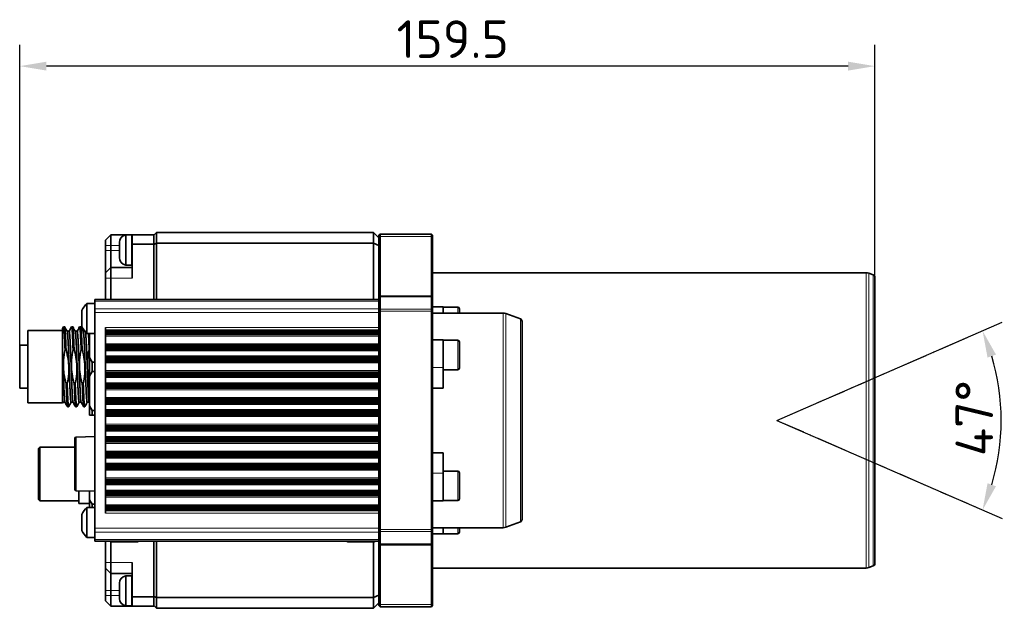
# Model space of a CAD drawing. Header units: millimetres. Extents: x 10 to 1178, y 10 to 830.
# Tile 16 of 44: x 612 to 796, y 392 to 501. Entities that reach past the tile are written whole.
import ezdxf

# ---------------------------------------------------------------- set-up
doc = ezdxf.new("R2010")
doc.units = ezdxf.units.MM
doc.header["$LTSCALE"] = 2
doc.linetypes.add('DASH_DOT', pattern=[0.182, 0.1181, -0.0295, 0.0049, -0.0295])
for name, color, linetype, lineweight in [('Bemaßung (ISO)', 7, 'Continuous', 25), ('Sichtbar (ISO)', 7, 'Continuous', 35), ('Sichtbar schmal (ISO)', 7, 'Continuous', 18), ('Skizziergeometrie (ISO)', 7, 'Continuous', 25)]:
    doc.layers.add(name, color=color, linetype=linetype, lineweight=lineweight)
doc.styles.add('Notiztext (ISO)', font='isocpeur.ttf')
doc.dimstyles.new('Standard (ISO)', dxfattribs={"dimscale": 2, "dimtxt": 3.5, "dimasz": 2.5, "dimexe": 2, "dimexo": 0, "dimgap": 0.762, "dimtad": 1, "dimtoh": 1, "dimdec": 8, "dimdsep": 46, "dimtxsty": 'Notiztext (ISO)', "dimcen": 0.09, "dimdle": 10, "dimclrd": 256, "dimclre": 256, "dimclrt": 256, "dimadec": 6, "dimazin": 2, "dimtfac": 0.514286, "dimtdec": 3, "dimtmove": 0, "dimatfit": 3, "dimfxl": 1, "dimtolj": 1, "dimlwd": -1, "dimlwe": -1, "dimarcsym": 0})

# ---------------------------------------------------------------- blocks, each defined once
blk = doc.blocks.new('*D8')
at = {"layer": 'Bemaßung (ISO)', "transparency": 16777216}
for p, q in [((611.96, 440.82), (611.96, 496.82)), ((771.46, 453.47), (771.46, 496.82)), ((766.46, 492.82), (616.96, 492.82))]:
    blk.add_line(p, q, dxfattribs=at)
for points in [[(616.96, 493.65), (616.96, 491.99), (611.96, 492.82)], [(766.46, 493.65), (766.46, 491.99), (771.46, 492.82)]]:
    blk.add_solid(points, dxfattribs=at)
at = {"layer": 'Defpoints', "color": 0, "transparency": 16777216}
for p in [(611.96, 492.82), (771.46, 453.47), (611.96, 440.82)]:
    blk.add_point(p, dxfattribs=at)
at = {"layer": 'Bemaßung (ISO)', "transparency": 16777216, "insert": (682.26, 501.35), "char_height": 7, "attachment_point": 1, "style": 'Notiztext (ISO)'}
blk.add_mtext('\\A1;159.5', dxfattribs=at)
blk = doc.blocks.new('*D27')
at = {"layer": 'Bemaßung (ISO)', "transparency": 16777216}
for p, q in [((753.18, 426.83), (795.2, 445.1)), ((753.18, 426.81), (795.2, 408.54))]:
    blk.add_line(p, q, dxfattribs=at)
blk.add_arc((753.16, 426.82), 41.84, 343.3513, 16.6487, dxfattribs=at)
for points in [[(792.46, 438.52), (794.03, 439.09), (791.53, 443.5)], [(794.03, 414.55), (792.46, 415.12), (791.53, 410.14)]]:
    blk.add_solid(points, dxfattribs=at)
at = {"layer": 'Defpoints', "color": 0, "transparency": 16777216}
for p in [(753.16, 426.82), (753.18, 426.83), (753.18, 426.81), (794.61, 421.12)]:
    blk.add_point(p, dxfattribs=at)
at = {"layer": 'Bemaßung (ISO)', "transparency": 16777216, "insert": (786.48, 420.17), "char_height": 7, "attachment_point": 1, "rotation": 90, "style": 'Notiztext (ISO)'}
blk.add_mtext('\\A1;47°', dxfattribs=at)

msp = doc.modelspace()

# ---------------------------------------------------------------- linework, layer by layer
at = {"layer": 'Sichtbar (ISO)'}
for p, q in [((627.96107921, 460.42124721), (628.96107921, 461.42124721)), ((628.96107921, 459.42124721), (628.96107921, 461.42124721)), ((628.96107921, 461.42124721), (632.96107921, 461.42124721)), ((631.76107921, 455.77124721), (631.76107921, 461.37124721)), ((631.76107921, 461.37124721), (632.82107921, 461.37124721)), ((632.96107921, 459.67124721), (632.96107921, 461.42124721)), ((632.96107921, 461.42124721), (636.96107921, 461.42124721)), ((637.46107921, 461.82124721), (636.96107921, 461.32124721)), ((636.96107921, 461.42124721), (636.96107921, 459.67124721)), ((637.46107921, 461.82124721), (637.46107921, 459.82124721)), ((637.46107921, 461.82124721), (677.96107921, 461.82124721)), ((677.96107921, 461.82124721), (678.96107921, 460.82124721)), ((677.96107921, 459.82124721), (677.96107921, 461.82124721)), ((679.16107921, 461.52124721), (678.96107921, 461.32124721)), ((678.96107921, 460.91642794), (678.96107921, 461.32124721)), ((678.96107921, 460.91642794), (678.96107921, 449.77124721)), ((679.16107921, 461.52124721), (679.16107921, 461.08751227)), ((688.76107921, 461.52124721), (679.16107921, 461.52124721)), ((679.16107921, 449.97124721), (679.16107921, 461.08751227)), ((688.76107921, 461.08751227), (688.76107921, 461.52124721)), ((688.76107921, 461.52124721), (688.96107921, 461.32124721)), ((688.76107921, 461.08751227), (688.76107921, 449.97124721)), ((688.96107921, 461.32124721), (688.96107921, 460.91642794)), ((688.96107921, 449.77124721), (688.96107921, 460.91642794)), ((627.96107921, 460.42124721), (627.96107921, 459.42124721)), ((627.96107921, 458.50124721), (627.96107921, 459.42124721)), ((628.96107921, 459.42124721), (628.96107921, 458.50124721)), ((630.56107921, 459.78368278), (630.56107921, 459.97124721)), ((630.56107921, 458.57124721), (630.56107921, 459.78368278)), ((632.96107921, 453.32124721), (632.96107921, 459.67124721)), ((636.96107921, 459.67124721), (632.96107921, 459.67124721)), ((637.46107921, 459.82124721), (636.96107921, 459.61414043)), ((636.96107921, 449.32124721), (636.96107921, 459.67124721)), ((637.46107921, 459.82124721), (637.46107921, 449.32124721)), ((677.96107921, 459.82124721), (637.46107921, 459.82124721)), ((677.96107921, 459.82124721), (678.96107921, 459.40703365)), ((677.96107921, 449.32124721), (677.96107921, 459.82124721)), ((627.96107921, 454.32124721), (627.96107921, 458.50124721)), ((628.96107921, 458.50124721), (628.96107921, 455.32124721)), ((630.56107921, 457.35881165), (630.56107921, 458.57124721)), ((630.56107921, 457.17124721), (630.56107921, 457.35881165)), ((631.76107921, 455.77124721), (632.82107921, 455.77124721)), ((628.96107921, 455.32124721), (627.96107921, 454.32124721)), ((627.96107921, 454.32124721), (627.96107921, 453.32124721)), ((628.96107921, 453.32124721), (628.96107921, 455.32124721)), ((628.96107921, 455.32124721), (632.96107921, 455.32124721)), ((769.82285003, 454.32124721), (688.96107921, 454.32124721)), ((771.13208928, 453.94098975), (770.33588025, 454.23078614)), ((627.96107921, 449.32124721), (627.96107921, 453.32124721)), ((628.96107921, 453.32124721), (628.96107921, 449.32124721)), ((771.46107921, 453.47114344), (771.46107921, 400.17135098)), ((679.16107921, 449.97124721), (678.96107921, 449.77124721)), ((679.16107921, 449.97124721), (679.16107921, 449.8248006)), ((688.76107921, 449.97124721), (679.16107921, 449.97124721)), ((688.76107921, 449.97124721), (688.96107921, 449.77124721)), ((688.76107921, 449.8248006), (688.76107921, 449.97124721)), ((624.484932, 443.02124721), (624.484932, 448.62124721)), ((624.484932, 448.62124721), (625.96107921, 448.62124721)), ((625.96107921, 449.02835399), (625.96107921, 449.32124721)), ((678.96107921, 449.32124721), (625.96107921, 449.32124721)), ((625.96107921, 449.02835399), (625.96107921, 447.61414043)), ((678.96107921, 449.68337925), (678.96107921, 449.77124721)), ((678.96107921, 449.68337925), (678.96107921, 447.37627247)), ((679.16107921, 447.51769382), (679.16107921, 449.8248006)), ((688.76107921, 449.8248006), (688.76107921, 447.51769382)), ((688.96107921, 449.77124721), (688.96107921, 449.68337925)), ((688.96107921, 447.37627247), (688.96107921, 449.68337925)), ((623.56107921, 444.32124721), (623.56107921, 447.32124721)), ((625.96107921, 446.90703365), (625.96107921, 447.61414043)), ((625.96107921, 406.73546078), (625.96107921, 446.90703365)), ((678.96107921, 447.16414043), (678.96107921, 447.37627247)), ((678.96107921, 447.16414043), (678.96107921, 406.47835399)), ((679.16107921, 447.51769382), (679.16107921, 447.16414043)), ((679.16107921, 406.47835399), (679.16107921, 447.16414043)), ((688.76107921, 447.16414043), (688.76107921, 447.51769382)), ((688.76107921, 447.16414043), (688.76107921, 406.47835399)), ((688.96107921, 447.97660542), (690.96107921, 447.97660542)), ((688.96107921, 447.37627247), (688.96107921, 447.16414043)), ((688.96107921, 406.47835399), (688.96107921, 447.16414043)), ((702.09961584, 446.82124721), (688.96107921, 446.82124721)), ((690.96107921, 446.82124721), (690.96107921, 447.97660542)), ((693.66107921, 447.92660542), (690.96107921, 447.92660542)), ((693.96107921, 447.62660542), (693.96107921, 446.82124721)), ((705.33208928, 445.74098975), (702.61264605, 446.73078614)), ((705.66107921, 445.27114344), (705.66107921, 408.37135098)), ((613.46107921, 443.54124721), (613.46107921, 430.10124721)), ((613.46107921, 443.54124721), (619.96107921, 443.54124721)), ((619.96107921, 443.94749529), (620.13628773, 444.25050841)), ((619.96107921, 443.9475244), (619.96107921, 440.67647039)), ((620.14857921, 444.26124721), (620.33607921, 444.26124721)), ((620.81167145, 443.4493484), (621.17982921, 443.4493484)), ((621.64857921, 444.26124721), (621.83607921, 444.26124721)), ((622.31167145, 443.4493484), (622.67982921, 443.4493484)), ((623.14857921, 444.26124721), (623.33607921, 444.26124721)), ((623.81167145, 443.4493484), (624.10871057, 443.4493484)), ((624.484932, 443.02124721), (625.96107921, 443.02124721)), ((624.96107921, 438.55329802), (624.96107921, 443.02124721)), ((627.96107921, 409.51398743), (627.96107921, 444.12850693)), ((678.96107921, 443.62665614), (627.96107921, 443.62665614)), ((678.96107921, 443.36864806), (627.96107921, 443.36864806)), ((678.96107921, 443.23294762), (627.96107921, 443.23294762)), ((678.96107921, 443.12629113), (627.96107921, 443.12629113)), ((678.96107921, 443.04889021), (627.96107921, 443.04889021)), ((678.96107921, 443.00089842), (627.96107921, 443.00089842)), ((678.96107921, 442.98012634), (627.96107921, 442.98012634)), ((611.96107921, 440.82124721), (611.96107921, 432.82124721)), ((611.96107921, 440.82124721), (613.46107921, 440.82124721)), ((688.96107921, 441.80939029), (690.96107921, 441.80939029)), ((690.96107921, 436.6478945), (690.96107921, 441.80939029)), ((693.66107921, 441.75939029), (690.96107921, 441.75939029)), ((693.96107921, 441.45939029), (693.96107921, 436.55939029)), ((619.96107921, 440.67647039), (619.96107921, 430.20317179)), ((620.41737249, 440.01423954), (620.60487249, 440.01423954)), ((621.91737249, 440.01423954), (622.10487249, 440.01423954)), ((623.41737249, 440.01423954), (623.60487249, 440.01423954)), ((624.91737249, 440.01423954), (624.96107921, 440.01423954)), ((678.96107921, 440.66236767), (627.96107921, 440.66236767)), ((678.96107921, 440.64159559), (627.96107921, 440.64159559)), ((678.96107921, 440.59360379), (627.96107921, 440.59360379)), ((678.96107921, 440.51620285), (627.96107921, 440.51620285)), ((678.96107921, 440.40954635), (627.96107921, 440.40954635)), ((678.96107921, 440.2738459), (627.96107921, 440.2738459)), ((678.96107921, 440.00284018), (627.96107921, 440.00284018)), ((624.96107921, 438.55329802), (625.46107921, 437.68727262)), ((624.96107921, 435.08919641), (624.96107921, 438.55329802)), ((625.46107921, 437.68727262), (625.46107921, 435.95522181)), ((625.46107921, 437.68727262), (625.96107921, 437.68727262)), ((627.96107921, 438.63965384), (678.96107921, 438.63965384)), ((678.96107921, 438.36864813), (627.96107921, 438.36864813)), ((678.96107921, 438.23294769), (627.96107921, 438.23294769)), ((678.96107921, 438.1262912), (627.96107921, 438.1262912)), ((678.96107921, 438.04889027), (627.96107921, 438.04889027)), ((678.96107921, 438.00089849), (627.96107921, 438.00089849)), ((678.96107921, 437.98012641), (627.96107921, 437.98012641)), ((625.46107921, 435.95522181), (624.96107921, 435.08919641)), ((625.46107921, 435.95522181), (625.96107921, 435.95522181)), ((678.96107921, 435.66236774), (627.96107921, 435.66236774)), ((678.96107921, 435.64159566), (627.96107921, 435.64159566)), ((678.96107921, 435.59360386), (627.96107921, 435.59360386)), ((678.96107921, 435.51620292), (627.96107921, 435.51620292)), ((678.96107921, 435.40954642), (627.96107921, 435.40954642)), ((678.96107921, 435.27384597), (627.96107921, 435.27384597)), ((690.96107921, 436.6478945), (690.96107921, 432.83308124)), ((693.66107921, 436.25939029), (690.96107921, 436.25939029)), ((620.62978593, 433.62825489), (620.81728593, 433.62825489)), ((622.12978593, 433.62825489), (622.31728593, 433.62825489)), ((623.62978593, 433.62825489), (623.81728593, 433.62825489)), ((624.96107921, 429.55329802), (624.96107921, 435.08919641)), ((678.96107921, 435.00284025), (627.96107921, 435.00284025)), ((627.96107921, 433.63965391), (678.96107921, 433.63965391)), ((678.96107921, 433.3686482), (627.96107921, 433.3686482)), ((611.96107921, 432.82124721), (613.46107921, 432.82124721)), ((678.96107921, 433.23294776), (627.96107921, 433.23294776)), ((678.96107921, 433.12629127), (627.96107921, 433.12629127)), ((678.96107921, 433.04889034), (627.96107921, 433.04889034)), ((678.96107921, 433.00089855), (627.96107921, 433.00089855)), ((678.96107921, 432.98012648), (627.96107921, 432.98012648)), ((690.96107921, 432.83308124), (688.96107921, 432.83308124)), ((613.46107921, 430.10124721), (619.96107921, 430.10124721)), ((619.96107921, 430.20317179), (619.96107921, 430.01866118)), ((620.06167145, 430.19314546), (619.96107921, 430.01922393)), ((620.05482921, 430.19314603), (620.42298697, 430.19314603)), ((621.55482921, 430.19314603), (621.92298697, 430.19314603)), ((623.05482921, 430.19314603), (623.42298697, 430.19314603)), ((624.55482921, 430.19314603), (624.92298697, 430.19314603)), ((678.96107921, 430.66236781), (627.96107921, 430.66236781)), ((678.96107921, 430.64159572), (627.96107921, 430.64159572)), ((678.96107921, 430.59360392), (627.96107921, 430.59360392)), ((678.96107921, 430.51620299), (627.96107921, 430.51620299)), ((678.96107921, 430.40954648), (627.96107921, 430.40954648)), ((678.96107921, 430.27384603), (627.96107921, 430.27384603)), ((678.96107921, 430.00284032), (627.96107921, 430.00284032)), ((620.89857921, 429.38124721), (621.08607921, 429.38124721)), ((622.39857921, 429.38124721), (622.58607921, 429.38124721)), ((623.89857921, 429.38124721), (624.08607921, 429.38124721)), ((624.96107921, 429.55329802), (625.46107921, 428.68727262)), ((624.96107921, 427.82124721), (624.96107921, 429.55329802)), ((625.46107921, 428.68727262), (625.46107921, 427.82124721)), ((625.46107921, 428.68727262), (625.96107921, 428.68727262)), ((627.96107921, 428.63965398), (678.96107921, 428.63965398)), ((678.96107921, 428.36864826), (627.96107921, 428.36864826)), ((678.96107921, 428.23294783), (627.96107921, 428.23294783)), ((678.96107921, 428.12629134), (627.96107921, 428.12629134)), ((678.96107921, 428.04889041), (627.96107921, 428.04889041)), ((678.96107921, 428.00089862), (627.96107921, 428.00089862)), ((678.96107921, 427.98012655), (627.96107921, 427.98012655)), ((625.46107921, 427.82124721), (624.96107921, 427.82124721)), ((625.46107921, 427.82124721), (625.96107921, 427.82124721)), ((678.96107921, 425.66236788), (627.96107921, 425.66236788)), ((678.96107921, 425.64159579), (627.96107921, 425.64159579)), ((678.96107921, 425.59360399), (627.96107921, 425.59360399)), ((678.96107921, 425.51620305), (627.96107921, 425.51620305)), ((678.96107921, 425.40954655), (627.96107921, 425.40954655)), ((678.96107921, 425.2738461), (627.96107921, 425.2738461)), ((678.96107921, 425.00284038), (627.96107921, 425.00284038)), ((622.25107921, 423.47133288), (622.25107921, 413.97116154)), ((622.49453497, 423.72124721), (625.96107921, 423.81202187)), ((627.96107921, 423.63965404), (678.96107921, 423.63965404)), ((678.96107921, 423.36864833), (627.96107921, 423.36864833)), ((678.96107921, 423.23294789), (627.96107921, 423.23294789)), ((678.96107921, 423.1262914), (627.96107921, 423.1262914)), ((678.96107921, 423.04889048), (627.96107921, 423.04889048)), ((678.96107921, 423.00089869), (627.96107921, 423.00089869)), ((678.96107921, 422.98012661), (627.96107921, 422.98012661)), ((615.46107921, 421.57124721), (615.71107921, 421.82124721)), ((615.46107921, 421.57124721), (615.46107921, 412.07124721)), ((615.71107921, 411.82124721), (615.71107921, 421.82124721)), ((615.71107921, 421.82124721), (622.25107921, 421.82124721)), ((678.96107921, 420.66236795), (627.96107921, 420.66236795)), ((678.96107921, 420.64159586), (627.96107921, 420.64159586)), ((678.96107921, 420.59360406), (627.96107921, 420.59360406)), ((678.96107921, 420.51620312), (627.96107921, 420.51620312)), ((688.96107921, 420.80941319), (690.96107921, 420.80941319)), ((690.96107921, 420.80941319), (690.96107921, 416.99459992)), ((678.96107921, 420.40954662), (627.96107921, 420.40954662)), ((678.96107921, 420.27384617), (627.96107921, 420.27384617)), ((678.96107921, 420.00284045), (627.96107921, 420.00284045)), ((627.96107921, 418.63965411), (678.96107921, 418.63965411)), ((678.96107921, 418.3686484), (627.96107921, 418.3686484)), ((678.96107921, 418.23294796), (627.96107921, 418.23294796)), ((678.96107921, 418.12629147), (627.96107921, 418.12629147)), ((678.96107921, 418.04889054), (627.96107921, 418.04889054)), ((678.96107921, 418.00089876), (627.96107921, 418.00089876)), ((678.96107921, 417.98012668), (627.96107921, 417.98012668)), ((693.66107921, 417.38310414), (690.96107921, 417.38310414)), ((690.96107921, 411.83310414), (690.96107921, 416.99459992)), ((693.96107921, 417.08310414), (693.96107921, 412.18310414)), ((678.96107921, 415.66236801), (627.96107921, 415.66236801)), ((678.96107921, 415.64159593), (627.96107921, 415.64159593)), ((678.96107921, 415.59360413), (627.96107921, 415.59360413)), ((678.96107921, 415.51620319), (627.96107921, 415.51620319)), ((678.96107921, 415.40954669), (627.96107921, 415.40954669)), ((678.96107921, 415.27384624), (627.96107921, 415.27384624)), ((678.96107921, 415.00284052), (627.96107921, 415.00284052)), ((622.49453497, 413.72124721), (625.96107921, 413.63047256)), ((622.96107921, 413.70903032), (622.96107921, 411.32124721)), ((624.96107921, 412.05329802), (624.96107921, 413.65665848)), ((627.96107921, 413.63965418), (678.96107921, 413.63965418)), ((678.96107921, 413.36864847), (627.96107921, 413.36864847)), ((678.96107921, 413.23294803), (627.96107921, 413.23294803)), ((615.46107921, 412.07124721), (615.71107921, 411.82124721)), ((615.71107921, 411.82124721), (622.96107921, 411.82124721)), ((622.96107921, 411.32124721), (624.96107921, 411.32124721)), ((624.96107921, 412.05329802), (625.46107921, 411.18727262)), ((624.96107921, 410.62124721), (624.96107921, 412.05329802)), ((678.96107921, 413.12629154), (627.96107921, 413.12629154)), ((678.96107921, 413.04889061), (627.96107921, 413.04889061)), ((678.96107921, 413.00089882), (627.96107921, 413.00089882)), ((678.96107921, 412.98012675), (627.96107921, 412.98012675)), ((688.96107921, 411.83310414), (690.96107921, 411.83310414)), ((693.66107921, 411.88310414), (690.96107921, 411.88310414)), ((624.484932, 405.02124721), (624.484932, 410.62124721)), ((624.484932, 410.62124721), (625.96107921, 410.62124721)), ((625.46107921, 411.18727262), (625.46107921, 410.62124721)), ((625.46107921, 411.18727262), (625.96107921, 411.18727262)), ((678.96107921, 410.66236808), (627.96107921, 410.66236808)), ((678.96107921, 410.64159599), (627.96107921, 410.64159599)), ((678.96107921, 410.59360419), (627.96107921, 410.59360419)), ((678.96107921, 410.51620326), (627.96107921, 410.51620326)), ((678.96107921, 410.40954675), (627.96107921, 410.40954675)), ((678.96107921, 410.2738463), (627.96107921, 410.2738463)), ((678.96107921, 410.01583822), (627.96107921, 410.01583822)), ((623.56107921, 406.32124721), (623.56107921, 409.32124721)), ((705.33208928, 407.90150467), (702.61264605, 406.91170828)), ((625.96107921, 406.02835399), (625.96107921, 406.73546078)), ((625.96107921, 406.02835399), (625.96107921, 404.61414043)), ((678.96107921, 406.26622196), (678.96107921, 406.47835399)), ((678.96107921, 406.26622196), (678.96107921, 403.95911518)), ((679.16107921, 406.47835399), (679.16107921, 406.1248006)), ((679.16107921, 403.81769382), (679.16107921, 406.1248006)), ((688.76107921, 406.1248006), (688.76107921, 406.47835399)), ((688.76107921, 406.1248006), (688.76107921, 403.81769382)), ((702.09961584, 406.82124721), (688.96107921, 406.82124721)), ((688.96107921, 406.47835399), (688.96107921, 406.26622196)), ((688.96107921, 403.95911518), (688.96107921, 406.26622196)), ((690.96107921, 405.66588901), (690.96107921, 406.82124721)), ((693.96107921, 406.82124721), (693.96107921, 406.01588901)), ((624.484932, 405.02124721), (625.96107921, 405.02124721)), ((625.96107921, 404.32124721), (625.96107921, 404.61414043)), ((625.96107921, 404.32124721), (678.96107921, 404.32124721)), ((627.96107921, 400.32124721), (627.96107921, 404.32124721)), ((628.96107921, 404.22544322), (628.96107921, 400.32124721)), ((633.91107921, 404.22124721), (629.01107921, 404.22124721)), ((636.96107921, 393.97124721), (636.96107921, 404.32124721)), ((637.46107921, 404.32124721), (637.46107921, 393.82124721)), ((678.05107921, 404.22124721), (673.15107921, 404.22124721)), ((677.96107921, 393.82124721), (677.96107921, 404.22124721)), ((688.96107921, 405.66588901), (690.96107921, 405.66588901)), ((693.66107921, 405.71588901), (690.96107921, 405.71588901)), ((678.96107921, 403.87124721), (678.96107921, 403.95911518)), ((678.96107921, 403.87124721), (678.96107921, 392.72606649)), ((679.16107921, 403.67124721), (678.96107921, 403.87124721)), ((679.16107921, 403.81769382), (679.16107921, 403.67124721)), ((679.16107921, 392.55498215), (679.16107921, 403.67124721)), ((679.16107921, 403.67124721), (688.76107921, 403.67124721)), ((688.76107921, 403.67124721), (688.96107921, 403.87124721)), ((688.76107921, 403.67124721), (688.76107921, 403.81769382)), ((688.76107921, 403.67124721), (688.76107921, 392.55498215)), ((688.96107921, 403.95911518), (688.96107921, 403.87124721)), ((688.96107921, 392.72606649), (688.96107921, 403.87124721)), ((627.96107921, 400.32124721), (627.96107921, 399.32124721)), ((628.96107921, 398.32124721), (628.96107921, 400.32124721)), ((632.96107921, 393.97124721), (632.96107921, 400.32124721)), ((627.96107921, 395.14124721), (627.96107921, 399.32124721)), ((628.96107921, 398.32124721), (627.96107921, 399.32124721)), ((769.82285003, 399.32124721), (688.96107921, 399.32124721)), ((771.13208928, 399.70150467), (770.33588025, 399.41170828)), ((628.96107921, 398.32124721), (628.96107921, 395.14124721)), ((632.96107921, 398.32124721), (628.96107921, 398.32124721)), ((631.76107921, 392.27124721), (631.76107921, 397.87124721)), ((631.76107921, 397.87124721), (632.82107921, 397.87124721)), ((627.96107921, 394.22124721), (627.96107921, 395.14124721)), ((628.96107921, 395.14124721), (628.96107921, 394.22124721)), ((630.56107921, 396.28368278), (630.56107921, 396.47124721)), ((630.56107921, 395.07124721), (630.56107921, 396.28368278)), ((630.56107921, 393.85881165), (630.56107921, 395.07124721)), ((627.96107921, 394.22124721), (627.96107921, 393.22124721)), ((628.96107921, 392.22124721), (627.96107921, 393.22124721)), ((628.96107921, 392.22124721), (628.96107921, 394.22124721)), ((630.56107921, 393.67124721), (630.56107921, 393.85881165)), ((632.96107921, 392.22124721), (632.96107921, 393.97124721)), ((632.96107921, 393.97124721), (636.96107921, 393.97124721)), ((637.46107921, 393.82124721), (636.96107921, 394.02835399)), ((636.96107921, 393.97124721), (636.96107921, 392.22124721)), ((637.46107921, 393.82124721), (637.46107921, 391.82124721)), ((637.46107921, 393.82124721), (677.96107921, 393.82124721)), ((677.96107921, 393.82124721), (678.96107921, 394.23546078)), ((677.96107921, 391.82124721), (677.96107921, 393.82124721)), ((632.96107921, 392.22124721), (628.96107921, 392.22124721)), ((631.76107921, 392.27124721), (632.82107921, 392.27124721)), ((636.96107921, 392.22124721), (632.96107921, 392.22124721)), ((636.96107921, 392.32124721), (637.46107921, 391.82124721)), ((677.96107921, 391.82124721), (637.46107921, 391.82124721)), ((678.96107921, 392.82124721), (677.96107921, 391.82124721)), ((678.96107921, 392.32124721), (678.96107921, 392.72606649)), ((679.16107921, 392.12124721), (678.96107921, 392.32124721)), ((679.16107921, 392.55498215), (679.16107921, 392.12124721)), ((679.16107921, 392.12124721), (688.76107921, 392.12124721)), ((688.76107921, 392.12124721), (688.76107921, 392.55498215)), ((688.76107921, 392.12124721), (688.96107921, 392.32124721)), ((688.96107921, 392.72606649), (688.96107921, 392.32124721))]:
    msp.add_line(p, q, dxfattribs=at)
for centre, radius, start, end in [((631.97774588, 459.97124721), 1.41666667, 98.79741071, 180), ((632.82107921, 461.23124721), 0.14, 0, 90), ((631.97774588, 457.17124721), 1.41666667, 180, 261.20258929), ((632.82107921, 455.91124721), 0.14, 270, 0), ((769.82285003, 452.82124721), 1.5, 70, 90), ((770.96107921, 453.47114344), 0.5, 0, 70), ((628.04649205, 445.11193245), 5, 135.4233393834, 153.7771946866), ((693.66107921, 447.62660542), 0.3, 0, 90), ((702.09961584, 445.32124721), 1.5, 70, 90), ((705.16107921, 445.27114344), 0.5, 0, 70), ((628.04649205, 446.53056197), 5, 206.2228053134, 224.5766606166), ((693.66107921, 441.45939029), 0.3, 0, 90), ((693.66107921, 436.55939029), 0.3, 270, 0), ((622.50107921, 423.47133288), 0.25, 91.5, 180), ((693.66107921, 417.08310414), 0.3, 0, 90), ((622.50107921, 413.97116154), 0.25, 180, 268.5), ((693.66107921, 412.18310414), 0.3, 270, 0), ((628.04649205, 407.11193245), 5, 135.4233393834, 153.7771946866), ((705.16107921, 408.37135098), 0.5, 290, 0), ((628.04649205, 408.53056197), 5, 206.2228053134, 224.5766606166), ((693.66107921, 406.01588901), 0.3, 270, 0), ((702.09961584, 408.32124721), 1.5, 270, 290), ((629.01107921, 404.52124721), 0.3, 221.8103148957, 270), ((633.91107921, 404.52124721), 0.3, 270, 318.1896851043), ((673.15107921, 404.52124721), 0.3, 221.8103148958, 270), ((678.05107921, 404.52124721), 0.3, 270, 318.1896851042), ((769.82285003, 400.82124721), 1.5, 270, 290), ((770.96107921, 400.17135098), 0.5, 290, 0), ((631.97774588, 396.47124721), 1.41666667, 98.79741071, 180), ((632.82107921, 397.73124721), 0.14, 0, 90), ((631.97774588, 393.67124721), 1.41666667, 180, 261.20258929), ((632.82107921, 392.41124721), 0.14, 270, 0)]:
    msp.add_arc(centre, radius, start, end, dxfattribs=at)
for points, knots in [([(620.13605992, 444.25050746), (620.15325455, 444.28020065), (620.17026205, 444.24833365), (620.21950504, 443.98968592), (620.25201456, 443.63617181), (620.30637574, 442.74267088), (620.32763291, 442.28997265), (620.37124857, 441.24262655), (620.39416804, 440.6515794), (620.41737249, 440.01423954)], [-0.8812227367, -0.8812227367, -0.8812227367, -0.8812227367, -0.71453971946, -0.71453971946, -0.42096290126, -0.42096290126, -0.21180231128, -0.21180231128, 0, 0, 0, 0]), ([(621.63628772, 444.25050797), (621.64042157, 444.25765802), (621.64452028, 444.26124721), (621.67884727, 444.26124721), (621.7113238, 444.06165776), (621.77392537, 443.3215317), (621.80348071, 442.81908982), (621.85897497, 441.56729581), (621.88769351, 440.82941065), (621.91737249, 440.01423954)], [-0.88173635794, -0.88173635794, -0.88173635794, -0.88173635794, -0.84168309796, -0.84168309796, -0.54299945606, -0.54299945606, -0.27089962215, -0.27089962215, 0, 0, 0, 0]), ([(623.13628772, 444.25050797), (623.14042157, 444.25765802), (623.14452028, 444.26124721), (623.17884727, 444.26124721), (623.2113238, 444.06165776), (623.27392537, 443.3215317), (623.30348071, 442.81908982), (623.35897497, 441.56729581), (623.38769351, 440.82941065), (623.41737249, 440.01423954)], [-0.88173635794, -0.88173635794, -0.88173635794, -0.88173635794, -0.84168309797, -0.84168309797, -0.54299945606, -0.54299945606, -0.27089962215, -0.27089962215, 0, 0, 0, 0]), ([(624.7893142, 443.02124548), (624.80361095, 442.77669898), (624.81765987, 442.49924799), (624.85897497, 441.56729581), (624.88769351, 440.82941065), (624.91737249, 440.01423954)], [-0.40425942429, -0.40425942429, -0.40425942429, -0.40425942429, -0.27089962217, -0.27089962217, 0, 0, 0, 0]), ([(620.62978593, 433.62825489), (620.45512198, 434.25771674), (620.31320961, 434.89701281), (620.17604282, 435.86211039), (620.14311732, 436.17903131), (620.11752741, 436.59207571), (620.11285948, 436.6859706), (620.10904961, 436.7880791), (620.10875514, 436.79620452), (620.10836262, 436.8073658), (620.10825708, 436.81040136), (620.10807655, 436.81565412), (620.108001, 436.8178713), (620.10784618, 436.82245429), (620.107766, 436.82484919), (620.10758101, 436.83042487), (620.10747629, 436.83361967), (620.10714247, 436.84393091), (620.10691844, 436.8510475), (620.10380827, 436.95274075), (620.10204197, 437.04730788), (620.09929678, 437.45647164), (620.10970535, 437.76951915), (620.17935884, 438.73558341), (620.27828569, 439.37645026), (620.41737249, 440.01423954)], [-0.64829686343, -0.64829686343, -0.64829686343, -0.64829686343, -0.45087473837, -0.45087473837, -0.35451716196, -0.35451716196, -0.32617871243, -0.32617871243, -0.32372877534, -0.32372877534, -0.32281355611, -0.32281355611, -0.32214509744, -0.32214509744, -0.32143183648, -0.32143183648, -0.32047477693, -0.32047477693, -0.3183429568, -0.3183429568, -0.29001283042, -0.29001283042, -0.19583367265, -0.19583367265, 0, 0, 0, 0]), ([(620.60487249, 440.01423954), (620.77953643, 439.38477769), (620.9214488, 438.74548163), (621.05861559, 437.78038404), (621.0915411, 437.46346312), (621.11713101, 437.05041871), (621.12179894, 436.95652382), (621.1256088, 436.85441532), (621.12590327, 436.84628991), (621.1262958, 436.83512863), (621.12640134, 436.83209306), (621.12658187, 436.8268403), (621.12665742, 436.82462313), (621.12681224, 436.82004014), (621.12689241, 436.81764524), (621.12707741, 436.81206955), (621.12718212, 436.80887476), (621.12751595, 436.79856351), (621.12773998, 436.79144692), (621.13085015, 436.68975367), (621.13261644, 436.59518655), (621.13536163, 436.18602278), (621.12495306, 435.87297527), (621.05529957, 434.90691101), (620.95637273, 434.26604417), (620.81728593, 433.62825489)], [-0.64829686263, -0.64829686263, -0.64829686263, -0.64829686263, -0.45087473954, -0.45087473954, -0.35451716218, -0.35451716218, -0.32617871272, -0.32617871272, -0.32372877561, -0.32372877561, -0.32281355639, -0.32281355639, -0.32214509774, -0.32214509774, -0.32143183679, -0.32143183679, -0.32047477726, -0.32047477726, -0.31834295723, -0.31834295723, -0.29001283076, -0.29001283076, -0.19583367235, -0.19583367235, 0, 0, 0, 0]), ([(622.12978593, 433.62825489), (621.95512198, 434.25771674), (621.81320961, 434.89701281), (621.67604282, 435.86211039), (621.64311732, 436.17903131), (621.61752741, 436.59207571), (621.61285948, 436.6859706), (621.60904961, 436.7880791), (621.60875514, 436.79620452), (621.60836262, 436.8073658), (621.60825708, 436.81040136), (621.60807655, 436.81565412), (621.608001, 436.8178713), (621.60784618, 436.82245429), (621.607766, 436.82484919), (621.60758101, 436.83042487), (621.60747629, 436.83361967), (621.60714247, 436.84393091), (621.60691844, 436.8510475), (621.60380827, 436.95274075), (621.60204197, 437.04730788), (621.59929678, 437.45647164), (621.60970535, 437.76951915), (621.67935884, 438.73558341), (621.77828569, 439.37645026), (621.91737249, 440.01423954)], [-0.6482968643, -0.6482968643, -0.6482968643, -0.6482968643, -0.45087473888, -0.45087473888, -0.3545171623, -0.3545171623, -0.32617871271, -0.32617871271, -0.32372877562, -0.32372877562, -0.3228135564, -0.3228135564, -0.32214509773, -0.32214509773, -0.32143183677, -0.32143183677, -0.32047477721, -0.32047477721, -0.31834295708, -0.31834295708, -0.29001283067, -0.29001283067, -0.1958336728, -0.1958336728, 0, 0, 0, 0]), ([(622.10487249, 440.01423954), (622.27953643, 439.38477769), (622.4214488, 438.74548163), (622.55861559, 437.78038404), (622.5915411, 437.46346312), (622.61713101, 437.05041871), (622.62179894, 436.95652382), (622.6256088, 436.85441532), (622.62590327, 436.84628991), (622.6262958, 436.83512863), (622.62640134, 436.83209306), (622.62658187, 436.8268403), (622.62665742, 436.82462313), (622.62681224, 436.82004014), (622.62689241, 436.81764524), (622.62707741, 436.81206955), (622.62718212, 436.80887476), (622.62751595, 436.79856351), (622.62773998, 436.79144692), (622.63085015, 436.68975367), (622.63261644, 436.59518655), (622.63536163, 436.18602278), (622.62495306, 435.87297527), (622.55529957, 434.90691101), (622.45637273, 434.26604417), (622.31728593, 433.62825489)], [-0.64829686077, -0.64829686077, -0.64829686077, -0.64829686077, -0.45087473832, -0.45087473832, -0.35451716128, -0.35451716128, -0.32617871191, -0.32617871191, -0.32372877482, -0.32372877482, -0.3228135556, -0.3228135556, -0.32214509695, -0.32214509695, -0.321431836, -0.321431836, -0.32047477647, -0.32047477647, -0.31834295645, -0.31834295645, -0.29001283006, -0.29001283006, -0.19583367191, -0.19583367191, 0, 0, 0, 0]), ([(623.62978593, 433.62825489), (623.45512198, 434.25771674), (623.31320961, 434.89701281), (623.17604282, 435.86211039), (623.14311732, 436.17903131), (623.11752741, 436.59207571), (623.11285948, 436.6859706), (623.10904961, 436.7880791), (623.10875514, 436.79620452), (623.10836262, 436.8073658), (623.10825708, 436.81040136), (623.10807655, 436.81565412), (623.108001, 436.8178713), (623.10784618, 436.82245429), (623.107766, 436.82484919), (623.10758101, 436.83042487), (623.10747629, 436.83361967), (623.10714247, 436.84393091), (623.10691844, 436.8510475), (623.10380827, 436.95274075), (623.10204197, 437.04730788), (623.09929678, 437.45647164), (623.10970535, 437.76951915), (623.17935884, 438.73558341), (623.27828569, 439.37645026), (623.41737249, 440.01423954)], [-0.6482968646, -0.6482968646, -0.6482968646, -0.6482968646, -0.45087473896, -0.45087473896, -0.35451716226, -0.35451716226, -0.32617871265, -0.32617871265, -0.32372877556, -0.32372877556, -0.32281355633, -0.32281355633, -0.32214509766, -0.32214509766, -0.3214318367, -0.3214318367, -0.32047477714, -0.32047477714, -0.31834295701, -0.31834295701, -0.29001283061, -0.29001283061, -0.19583367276, -0.19583367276, 0, 0, 0, 0]), ([(623.60487249, 440.01423954), (623.77953643, 439.38477769), (623.9214488, 438.74548163), (624.05861559, 437.78038404), (624.0915411, 437.46346312), (624.11713101, 437.05041871), (624.12179894, 436.95652382), (624.1256088, 436.85441532), (624.12590327, 436.84628991), (624.1262958, 436.83512863), (624.12640134, 436.83209306), (624.12658187, 436.8268403), (624.12665742, 436.82462313), (624.12681224, 436.82004014), (624.12689241, 436.81764524), (624.12707741, 436.81206955), (624.12718212, 436.80887476), (624.12751595, 436.79856351), (624.12773998, 436.79144692), (624.13085015, 436.68975367), (624.13261644, 436.59518655), (624.13536163, 436.18602278), (624.12495306, 435.87297527), (624.05529957, 434.90691101), (623.95637273, 434.26604417), (623.81728593, 433.62825489)], [-0.64829686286, -0.64829686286, -0.64829686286, -0.64829686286, -0.45087473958, -0.45087473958, -0.35451716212, -0.35451716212, -0.32617871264, -0.32617871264, -0.32372877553, -0.32372877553, -0.32281355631, -0.32281355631, -0.32214509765, -0.32214509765, -0.3214318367, -0.3214318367, -0.32047477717, -0.32047477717, -0.31834295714, -0.31834295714, -0.29001283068, -0.29001283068, -0.1958336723, -0.1958336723, 0, 0, 0, 0]), ([(624.96108752, 434.2845648), (624.86294846, 434.70082762), (624.78134432, 435.12121512), (624.67604282, 435.86211039), (624.64311732, 436.17903131), (624.61752741, 436.59207571), (624.61285948, 436.6859706), (624.60904961, 436.7880791), (624.60875514, 436.79620452), (624.60836262, 436.8073658), (624.60825708, 436.81040136), (624.60807655, 436.81565412), (624.608001, 436.8178713), (624.60784618, 436.82245429), (624.607766, 436.82484919), (624.60758101, 436.83042487), (624.60747629, 436.83361967), (624.60714247, 436.84393091), (624.60691844, 436.8510475), (624.60380827, 436.95274075), (624.60204197, 437.04730788), (624.59929678, 437.45647164), (624.60970535, 437.76951915), (624.67935884, 438.73558341), (624.77828569, 439.37645026), (624.91737249, 440.01423954)], [-0.58004875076, -0.58004875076, -0.58004875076, -0.58004875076, -0.45087473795, -0.45087473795, -0.35451716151, -0.35451716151, -0.32617871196, -0.32617871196, -0.32372877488, -0.32372877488, -0.32281355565, -0.32281355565, -0.32214509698, -0.32214509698, -0.32143183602, -0.32143183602, -0.32047477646, -0.32047477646, -0.31834295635, -0.31834295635, -0.29001283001, -0.29001283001, -0.19583367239, -0.19583367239, 0, 0, 0, 0]), ([(620.62978593, 433.62825489), (620.65946491, 432.81308377), (620.68818344, 432.07519862), (620.74367771, 430.8234046), (620.77323304, 430.32096272), (620.83583841, 429.58079173), (620.86831476, 429.38124721), (620.89857921, 429.38124721)], [-1.68320358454, -1.68320358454, -1.68320358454, -1.68320358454, -1.41236777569, -1.41236777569, -1.14033203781, -1.14033203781, -0.84168410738, -0.84168410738, -0.84168410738, -0.84168410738]), ([(622.12978593, 433.62825489), (622.15946485, 432.81308526), (622.18818335, 432.07520128), (622.2436776, 430.8234064), (622.27323299, 430.32096335), (622.33583841, 429.58079173), (622.36831476, 429.38124721), (622.39857921, 429.38124721)], [-1.68320359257, -1.68320359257, -1.68320359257, -1.68320359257, -1.41236826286, -1.41236826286, -1.14033203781, -1.14033203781, -0.84168410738, -0.84168410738, -0.84168410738, -0.84168410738]), ([(623.62978593, 433.62825489), (623.65946485, 432.81308526), (623.68818335, 432.07520128), (623.7436776, 430.8234064), (623.77323299, 430.32096335), (623.83583841, 429.58079173), (623.86831476, 429.38124721), (623.89857921, 429.38124721)], [-1.68320359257, -1.68320359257, -1.68320359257, -1.68320359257, -1.41236826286, -1.41236826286, -1.14033203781, -1.14033203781, -0.84168410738, -0.84168410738, -0.84168410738, -0.84168410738])]:
    msp.add_open_spline(points, degree=3, knots=knots, dxfattribs=at)
for points, weights, knots in [([(620.33607921, 444.26124721), (620.42982921, 444.26124721), (620.52357921, 442.08212166), (620.56264389, 441.17410211), (620.60487249, 440.01423954)], [1, 0.923879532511, 1, 0.966807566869, 0.962562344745], [0.163038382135, 0.163038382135, 0.163038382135, 0.179342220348, 0.179342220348, 0.186451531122, 0.186451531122, 0.186451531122]), ([(620.81867235, 443.43724459), (620.90649623, 443.28540695), (620.99232921, 441.50802251), (621.08607921, 439.56669662), (621.17982921, 436.82124721), (621.27357921, 434.07579781), (621.36732921, 432.13447192), (621.46107921, 430.19314603), (621.55482921, 430.19314603)], [0.988984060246, 0.929856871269, 1, 0.923879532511, 1, 0.923879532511, 1, 0.923879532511, 1], [0.157476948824, 0.157476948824, 0.157476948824, 0.171875, 0.171875, 0.1875, 0.1875, 0.203125, 0.203125, 0.21875, 0.21875, 0.21875]), ([(621.17982921, 443.4493484), (621.27357921, 443.4493484), (621.36732921, 441.50802251), (621.46107921, 439.56669662), (621.55482921, 436.82124721), (621.64857921, 434.07579781), (621.74232921, 432.13447192), (621.82816219, 430.35708747), (621.91598607, 430.20524983)], [1, 0.923879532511, 1, 0.923879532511, 1, 0.923879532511, 1, 0.929856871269, 0.988984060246], [0.163038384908, 0.163038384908, 0.163038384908, 0.179342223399, 0.179342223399, 0.19564606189, 0.19564606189, 0.211949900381, 0.211949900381, 0.226973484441, 0.226973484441, 0.226973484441]), ([(621.83607921, 444.26124721), (621.92982921, 444.26124721), (622.02357921, 442.08212166), (622.06264389, 441.17410211), (622.10487249, 440.01423954)], [1, 0.923879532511, 1, 0.966807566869, 0.962562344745], [0.293469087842, 0.293469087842, 0.293469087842, 0.309772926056, 0.309772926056, 0.31688223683, 0.31688223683, 0.31688223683]), ([(622.31867235, 443.43724459), (622.40649623, 443.28540695), (622.49232921, 441.50802251), (622.58607921, 439.56669662), (622.67982921, 436.82124721), (622.77357921, 434.07579781), (622.86732921, 432.13447192), (622.96107921, 430.19314603), (623.05482921, 430.19314603)], [0.988984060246, 0.929856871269, 1, 0.923879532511, 1, 0.923879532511, 1, 0.923879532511, 1], [0.282476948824, 0.282476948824, 0.282476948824, 0.296875, 0.296875, 0.3125, 0.3125, 0.328125, 0.328125, 0.34375, 0.34375, 0.34375]), ([(622.67982921, 443.4493484), (622.77357921, 443.4493484), (622.86732921, 441.50802251), (622.96107921, 439.56669662), (623.05482921, 436.82124721), (623.14857921, 434.07579781), (623.24232921, 432.13447192), (623.32816219, 430.35708747), (623.41598607, 430.20524983)], [1, 0.923879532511, 1, 0.923879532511, 1, 0.923879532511, 1, 0.929856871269, 0.988984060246], [0.293469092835, 0.293469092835, 0.293469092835, 0.309772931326, 0.309772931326, 0.326076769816, 0.326076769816, 0.342380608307, 0.342380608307, 0.357404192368, 0.357404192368, 0.357404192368]), ([(623.33607921, 444.26124721), (623.42982921, 444.26124721), (623.52357921, 442.08212166), (623.56264389, 441.17410211), (623.60487249, 440.01423954)], [1, 0.923879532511, 1, 0.966807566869, 0.962562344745], [0.42389979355, 0.42389979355, 0.42389979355, 0.440203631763, 0.440203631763, 0.447312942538, 0.447312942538, 0.447312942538]), ([(623.81867235, 443.43724459), (623.90649623, 443.28540695), (623.99232921, 441.50802251), (624.08607921, 439.56669662), (624.17982921, 436.82124721), (624.27357921, 434.07579781), (624.36732921, 432.13447192), (624.46107921, 430.19314603), (624.55482921, 430.19314603)], [0.988984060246, 0.929856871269, 1, 0.923879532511, 1, 0.923879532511, 1, 0.923879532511, 1], [0.407476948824, 0.407476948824, 0.407476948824, 0.421875, 0.421875, 0.4375, 0.4375, 0.453125, 0.453125, 0.46875, 0.46875, 0.46875]), ([(624.22957318, 443.30083592), (624.30061236, 442.88956014), (624.36732921, 441.50802251), (624.46107921, 439.56669662), (624.55482921, 436.82124721), (624.64857921, 434.07579781), (624.74232921, 432.13447192), (624.82816219, 430.35708747), (624.91598607, 430.20524983)], [0.969827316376, 0.944613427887, 1, 0.923879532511, 1, 0.923879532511, 1, 0.929856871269, 0.988984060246], [0.428340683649, 0.428340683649, 0.428340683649, 0.440203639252, 0.440203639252, 0.456507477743, 0.456507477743, 0.472811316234, 0.472811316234, 0.487834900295, 0.487834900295, 0.487834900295]), ([(619.96107921, 439.35771167), (620.00980887, 438.13965848), (620.05482921, 436.82124721), (620.14857921, 434.07579781), (620.24232921, 432.13447192), (620.32816219, 430.35708747), (620.41598607, 430.20524983)], [0.961939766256, 0.961939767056, 1, 0.923879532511, 1, 0.929856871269, 0.988984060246], [0.057063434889, 0.057063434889, 0.057063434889, 0.065215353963, 0.065215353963, 0.081519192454, 0.081519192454, 0.096542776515, 0.096542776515, 0.096542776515]), ([(620.81728593, 433.62825489), (620.85951454, 432.46839231), (620.89857921, 431.56037276), (620.99232921, 429.38124721), (621.08607921, 429.38124721), (621.09216168, 429.38124721), (621.09837069, 429.39198601)], [0.962562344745, 0.966807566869, 1, 0.923879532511, 1, 0.994682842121, 0.990108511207], [0.204840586, 0.204840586, 0.204840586, 0.211949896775, 0.211949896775, 0.228253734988, 0.228253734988, 0.229392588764, 0.229392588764, 0.229392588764]), ([(622.31728593, 433.62825489), (622.35951454, 432.46839231), (622.39857921, 431.56037276), (622.49232921, 429.38124721), (622.58607921, 429.38124721), (622.59216168, 429.38124721), (622.59837069, 429.39198601)], [0.962562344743, 0.966807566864, 1, 0.923879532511, 1, 0.994682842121, 0.990108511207], [0.335271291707, 0.335271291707, 0.335271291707, 0.342380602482, 0.342380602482, 0.358684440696, 0.358684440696, 0.359823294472, 0.359823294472, 0.359823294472]), ([(623.81728593, 433.62825489), (623.85951454, 432.46839231), (623.89857921, 431.56037276), (623.99232921, 429.38124721), (624.08607921, 429.38124721), (624.09216168, 429.38124721), (624.09837069, 429.39198601)], [0.962562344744, 0.966807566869, 1, 0.923879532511, 1, 0.994682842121, 0.990108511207], [0.465701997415, 0.465701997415, 0.465701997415, 0.47281130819, 0.47281130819, 0.489115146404, 0.489115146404, 0.490254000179, 0.490254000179, 0.490254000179])]:
    msp.add_rational_spline(points, weights, degree=2, knots=knots, dxfattribs=at)
for points in [[(620.34837069, 444.25050841), (620.50511672, 443.9794082), (620.6618813, 443.70831873), (620.81867235, 443.43724459)], [(621.17298697, 443.4493484), (621.32744359, 443.71638839), (621.48187467, 443.98344319), (621.63628773, 444.25050841)], [(621.84837069, 444.25050841), (622.00511672, 443.9794082), (622.1618813, 443.70831873), (622.31867235, 443.43724459)], [(622.67298697, 443.4493484), (622.82744359, 443.71638839), (622.98187467, 443.98344319), (623.13628773, 444.25050841)], [(623.34837069, 444.25050841), (623.50511672, 443.9794082), (623.6618813, 443.70831873), (623.81867235, 443.43724459)], [(620.88628773, 429.39198601), (620.7295417, 429.66308623), (620.57277712, 429.9341757), (620.41598607, 430.20524983)], [(621.56167145, 430.19314603), (621.40721482, 429.92610604), (621.25278375, 429.65905124), (621.09837069, 429.39198601)], [(622.38628773, 429.39198601), (622.2295417, 429.66308623), (622.07277712, 429.9341757), (621.91598607, 430.20524983)], [(623.06167145, 430.19314603), (622.90721482, 429.92610604), (622.75278375, 429.65905124), (622.59837069, 429.39198601)], [(623.88628773, 429.39198601), (623.7295417, 429.66308623), (623.57277712, 429.9341757), (623.41598607, 430.20524983)], [(624.56167145, 430.19314603), (624.40721482, 429.92610604), (624.25278375, 429.65905124), (624.09837069, 429.39198601)], [(624.96107921, 430.12728717), (624.94604841, 430.15327486), (624.93101736, 430.17926242), (624.91598607, 430.20524983)]]:
    msp.add_open_spline(points, degree=3, dxfattribs=at)
msp.add_rational_spline([(619.96107921, 430.69768017), (620.00980887, 430.19314603), (620.05482921, 430.19314603)], [0.961939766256, 0.961939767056, 1], degree=2, dxfattribs=at)
at = {"layer": 'Sichtbar schmal (ISO)'}
for p, q in [((632.82107921, 455.77124721), (632.82107921, 461.37124721)), ((679.16107921, 461.08751227), (678.96107921, 460.91642794)), ((679.16107921, 461.08751227), (688.76107921, 461.08751227)), ((688.76107921, 461.08751227), (688.96107921, 460.91642794)), ((627.96107921, 459.42124721), (628.96107921, 459.42124721)), ((630.56107921, 459.42124721), (628.96107921, 459.42124721)), ((627.96107921, 458.50124721), (628.96107921, 458.50124721)), ((630.56107921, 458.50124721), (628.96107921, 458.50124721)), ((769.82285003, 399.32124721), (769.82285003, 454.32124721)), ((770.33588025, 454.23078614), (770.33588025, 399.41170828)), ((771.13208928, 399.70150467), (771.13208928, 453.94098975)), ((628.96107921, 453.32124721), (627.96107921, 453.32124721)), ((632.96107921, 453.32124721), (628.96107921, 453.32124721)), ((625.96107921, 449.02835399), (678.96107921, 449.02835399)), ((679.16107921, 449.8248006), (678.96107921, 449.68337925)), ((679.16107921, 449.8248006), (688.76107921, 449.8248006)), ((688.76107921, 449.8248006), (688.96107921, 449.68337925)), ((678.96107921, 447.61414043), (625.96107921, 447.61414043)), ((625.96107921, 446.90703365), (678.96107921, 446.90703365)), ((679.16107921, 447.51769382), (678.96107921, 447.37627247)), ((679.16107921, 447.16414043), (678.96107921, 447.16414043)), ((688.76107921, 447.51769382), (679.16107921, 447.51769382)), ((679.16107921, 447.16414043), (688.76107921, 447.16414043)), ((688.76107921, 447.51769382), (688.96107921, 447.37627247)), ((688.76107921, 447.16414043), (688.96107921, 447.16414043)), ((693.66107921, 446.82124721), (693.66107921, 447.92660542)), ((702.09961584, 406.82124721), (702.09961584, 446.82124721)), ((702.61264605, 446.73078614), (702.61264605, 406.91170828)), ((705.33208928, 407.90150467), (705.33208928, 445.74098975)), ((627.96107921, 444.12850693), (678.96107921, 444.12850693)), ((678.96107921, 443.67573074), (627.96107921, 443.67573074)), ((678.96107921, 443.50571957), (627.96107921, 443.50571957)), ((678.96107921, 443.35739248), (627.96107921, 443.35739248)), ((678.96107921, 442.9161399), (627.96107921, 442.9161399)), ((678.96107921, 442.74956731), (627.96107921, 442.74956731)), ((678.96107921, 442.52458193), (627.96107921, 442.52458193)), ((678.96107921, 441.11791209), (627.96107921, 441.11791209)), ((678.96107921, 440.89292671), (627.96107921, 440.89292671)), ((678.96107921, 440.72635411), (627.96107921, 440.72635411)), ((693.66107921, 436.25939029), (693.66107921, 441.75939029)), ((678.96107921, 440.28510149), (627.96107921, 440.28510149)), ((678.96107921, 440.13677439), (627.96107921, 440.13677439)), ((627.96107921, 439.80284018), (678.96107921, 439.80284018)), ((678.96107921, 438.83965384), (627.96107921, 438.83965384)), ((678.96107921, 438.50571964), (627.96107921, 438.50571964)), ((678.96107921, 438.35739255), (627.96107921, 438.35739255)), ((678.96107921, 437.91613997), (627.96107921, 437.91613997)), ((678.96107921, 437.74956737), (627.96107921, 437.74956737)), ((678.96107921, 437.52458199), (627.96107921, 437.52458199)), ((678.96107921, 436.11791215), (627.96107921, 436.11791215)), ((678.96107921, 435.89292677), (627.96107921, 435.89292677)), ((678.96107921, 435.72635418), (627.96107921, 435.72635418)), ((678.96107921, 435.28510155), (627.96107921, 435.28510155)), ((688.96107921, 436.6478945), (690.96107921, 436.6478945)), ((678.96107921, 435.13677446), (627.96107921, 435.13677446)), ((627.96107921, 434.80284025), (678.96107921, 434.80284025)), ((678.96107921, 433.83965391), (627.96107921, 433.83965391)), ((678.96107921, 433.5057197), (627.96107921, 433.5057197)), ((678.96107921, 433.35739262), (627.96107921, 433.35739262)), ((678.96107921, 432.91614004), (627.96107921, 432.91614004)), ((678.96107921, 432.74956744), (627.96107921, 432.74956744)), ((678.96107921, 432.52458206), (627.96107921, 432.52458206)), ((678.96107921, 431.11791222), (627.96107921, 431.11791222)), ((678.96107921, 430.89292684), (627.96107921, 430.89292684)), ((678.96107921, 430.72635425), (627.96107921, 430.72635425)), ((678.96107921, 430.28510162), (627.96107921, 430.28510162)), ((678.96107921, 430.13677452), (627.96107921, 430.13677452)), ((627.96107921, 429.80284032), (678.96107921, 429.80284032)), ((678.96107921, 428.83965398), (627.96107921, 428.83965398)), ((678.96107921, 428.50571977), (627.96107921, 428.50571977)), ((678.96107921, 428.35739268), (627.96107921, 428.35739268)), ((678.96107921, 427.91614011), (627.96107921, 427.91614011)), ((678.96107921, 427.74956751), (627.96107921, 427.74956751)), ((678.96107921, 427.52458213), (627.96107921, 427.52458213)), ((678.96107921, 426.11791229), (627.96107921, 426.11791229)), ((678.96107921, 425.89292691), (627.96107921, 425.89292691)), ((678.96107921, 425.72635431), (627.96107921, 425.72635431)), ((678.96107921, 425.28510169), (627.96107921, 425.28510169)), ((678.96107921, 425.13677459), (627.96107921, 425.13677459)), ((627.96107921, 424.80284038), (678.96107921, 424.80284038)), ((622.49453497, 423.72124721), (622.49453497, 413.72124721)), ((678.96107921, 423.83965404), (627.96107921, 423.83965404)), ((678.96107921, 423.50571984), (627.96107921, 423.50571984)), ((678.96107921, 423.35739275), (627.96107921, 423.35739275)), ((678.96107921, 422.91614017), (627.96107921, 422.91614017)), ((678.96107921, 422.74956758), (627.96107921, 422.74956758)), ((678.96107921, 422.5245822), (627.96107921, 422.5245822)), ((678.96107921, 421.11791236), (627.96107921, 421.11791236)), ((678.96107921, 420.89292698), (627.96107921, 420.89292698)), ((678.96107921, 420.72635438), (627.96107921, 420.72635438)), ((678.96107921, 420.28510176), (627.96107921, 420.28510176)), ((678.96107921, 420.13677466), (627.96107921, 420.13677466)), ((627.96107921, 419.80284045), (678.96107921, 419.80284045)), ((678.96107921, 418.83965411), (627.96107921, 418.83965411)), ((678.96107921, 418.50571991), (627.96107921, 418.50571991)), ((678.96107921, 418.35739282), (627.96107921, 418.35739282)), ((678.96107921, 417.91614024), (627.96107921, 417.91614024)), ((678.96107921, 417.74956764), (627.96107921, 417.74956764)), ((678.96107921, 417.52458226), (627.96107921, 417.52458226)), ((688.96107921, 416.99459992), (690.96107921, 416.99459992)), ((693.66107921, 411.88310414), (693.66107921, 417.38310414)), ((678.96107921, 416.11791242), (627.96107921, 416.11791242)), ((678.96107921, 415.89292704), (627.96107921, 415.89292704)), ((678.96107921, 415.72635445), (627.96107921, 415.72635445)), ((678.96107921, 415.28510182), (627.96107921, 415.28510182)), ((678.96107921, 415.13677473), (627.96107921, 415.13677473)), ((627.96107921, 414.80284052), (678.96107921, 414.80284052)), ((678.96107921, 413.83965418), (627.96107921, 413.83965418)), ((678.96107921, 413.50571997), (627.96107921, 413.50571997)), ((678.96107921, 413.35739289), (627.96107921, 413.35739289)), ((678.96107921, 412.91614031), (627.96107921, 412.91614031)), ((678.96107921, 412.74956771), (627.96107921, 412.74956771)), ((678.96107921, 412.52458233), (627.96107921, 412.52458233)), ((678.96107921, 411.11791249), (627.96107921, 411.11791249)), ((678.96107921, 410.89292711), (627.96107921, 410.89292711)), ((678.96107921, 410.72635452), (627.96107921, 410.72635452)), ((678.96107921, 410.28510189), (627.96107921, 410.28510189)), ((678.96107921, 410.13677479), (627.96107921, 410.13677479)), ((627.96107921, 409.96676362), (678.96107921, 409.96676362)), ((627.96107921, 409.51398743), (678.96107921, 409.51398743)), ((678.96107921, 406.73546078), (625.96107921, 406.73546078)), ((625.96107921, 406.02835399), (678.96107921, 406.02835399)), ((679.16107921, 406.47835399), (678.96107921, 406.47835399)), ((679.16107921, 406.1248006), (678.96107921, 406.26622196)), ((688.76107921, 406.47835399), (679.16107921, 406.47835399)), ((679.16107921, 406.1248006), (688.76107921, 406.1248006)), ((688.76107921, 406.47835399), (688.96107921, 406.47835399)), ((688.76107921, 406.1248006), (688.96107921, 406.26622196)), ((693.66107921, 405.71588901), (693.66107921, 406.82124721)), ((678.96107921, 404.61414043), (625.96107921, 404.61414043)), ((679.16107921, 403.81769382), (678.96107921, 403.95911518)), ((688.76107921, 403.81769382), (679.16107921, 403.81769382)), ((688.76107921, 403.81769382), (688.96107921, 403.95911518)), ((628.96107921, 400.32124721), (627.96107921, 400.32124721)), ((628.96107921, 400.32124721), (632.96107921, 400.32124721)), ((632.82107921, 392.27124721), (632.82107921, 397.87124721)), ((628.96107921, 395.14124721), (627.96107921, 395.14124721)), ((630.56107921, 395.14124721), (628.96107921, 395.14124721)), ((628.96107921, 394.22124721), (627.96107921, 394.22124721)), ((628.96107921, 394.22124721), (630.56107921, 394.22124721)), ((679.16107921, 392.55498215), (678.96107921, 392.72606649)), ((688.76107921, 392.55498215), (679.16107921, 392.55498215)), ((688.76107921, 392.55498215), (688.96107921, 392.72606649))]:
    msp.add_line(p, q, dxfattribs=at)
at = {"layer": 'Skizziergeometrie (ISO)', "linetype": 'DASH_DOT', "ltscale": 22.879351}
for q in [(791.34784272, 443.42532455), (791.34784272, 410.21716988)]:
    msp.add_line((753.16107921, 426.82124721), q, dxfattribs=at)

# ---------------------------------------------------------------- dimensions: what is measured, and where the dimension line sits
at = {"layer": 'Bemaßung (ISO)'}
dim = msp.add_linear_dim(base=(611.9610792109, 492.8212472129), p1=(771.4610792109, 453.4711434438), p2=(611.9610792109, 440.8212472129), dimstyle='Standard (ISO)', override={"dimgap": 0.762, "dimtoh": 0, "dimdec": 8, "dimtol": 0, "dimlim": 0, "dimtp": 0, "dimtm": 0, "dimtdec": 3, "dimtofl": 0, "dimatfit": 1}, dxfattribs=at)
dim.commit()
dim.dimension.update_dxf_attribs({"geometry": '*D8', "text_midpoint": (691.7110792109, 492.8212472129), "dimtype": 160})
dim = msp.add_angular_dim_3p(base=(794.6095878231, 421.118939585), center=(753.1610792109, 426.8212472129), p1=(753.1794204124, 426.8132722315), p2=(753.1794204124, 426.8292221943), dimstyle='Standard (ISO)', override={"dimgap": 0.762, "dimtoh": 0, "dimadec": 8, "dimtol": 0, "dimlim": 0, "dimtp": 0, "dimtm": 0, "dimtdec": 3}, dxfattribs=at)
dim.commit()
dim.dimension.update_dxf_attribs({"geometry": '*D27', "text_midpoint": (794.9999986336, 426.8212472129), "dimtype": 165})

doc.saveas('drawing.dxf')
